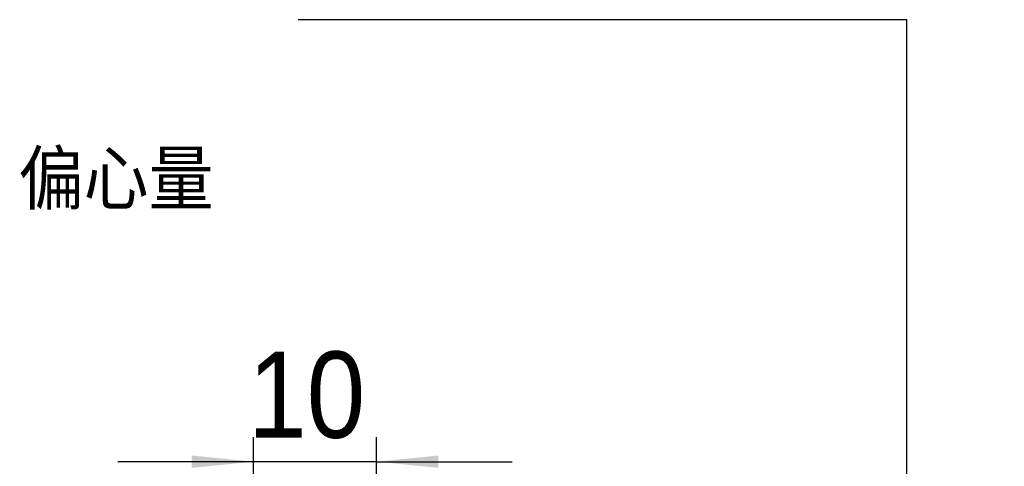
# Model space of a CAD drawing. Header units: millimetres. Extents: x 61 to 537, y 9 to 400.
# Tile 6 of 7: x 453 to 533, y 128 to 164. Entities that reach past the tile are written whole.
import ezdxf

# ---------------------------------------------------------------- set-up
doc = ezdxf.new("R2010")
doc.units = ezdxf.units.MM
doc.header["$LTSCALE"] = 2
doc.layers.add('FORMAT', color=7, linetype='Continuous')
doc.styles.add('SLDTEXTSTYLE0', font='GOTHIC.TTF', dxfattribs={"width": 0.913})
doc.styles.add('SLDTEXTSTYLE1', font='GOTHIC.TTF', dxfattribs={"width": 0.913, "bigfont": 'bigfont'})
doc.styles.get("Standard").update_dxf_attribs({"font": 'GOTHIC.TTF'})
doc.dimstyles.new('SLDDIMSTYLE1', dxfattribs={"dimtxt": 0.18, "dimasz": 5, "dimexe": 0, "dimexo": 0.0625, "dimgap": 0, "dimtad": 0, "dimtih": 1, "dimtoh": 1, "dimdec": 0, "dimrnd": 1e-09, "dimzin": 0, "dimdsep": 46, "dimtxsty": 'Standard', "dimsah": 1, "dimcen": 0.09, "dimadec": 0, "dimazin": 0, "dimtfac": 5, "dimtdec": 0, "dimtofl": 0, "dimtmove": 0, "dimatfit": 3, "dimfxl": 0, "dimfrac": 2, "dimtolj": 1, "dimtzin": 0, "dimarcsym": 0})
doc.dimstyles.new('SLDDIMSTYLE2', dxfattribs={"dimtxt": 7, "dimasz": 5, "dimexe": 0, "dimexo": 0.0625, "dimgap": 1.75, "dimtad": 1, "dimrnd": 1e-09, "dimzin": 12, "dimdsep": 46, "dimtxsty": 'SLDTEXTSTYLE0', "dimsah": 1, "dimcen": 0.09, "dimadec": 0, "dimazin": 3, "dimtfac": 1, "dimtmove": 0, "dimatfit": 0, "dimfxl": 0, "dimfrac": 2, "dimtolj": 1, "dimtzin": 12, "dimarcsym": 0})

# ---------------------------------------------------------------- blocks, each defined once
blk = doc.blocks.new('_D_16')
at = {"layer": 'FORMAT', "color": 7}
for p, q in [((471.777, 110.969), (471.777, 130.288)), ((481.777, 119.019), (481.777, 130.288)), ((471.777, 128.288), (460.777, 128.288)), ((481.777, 128.288), (471.777, 128.288)), ((481.777, 128.288), (492.777, 128.288))]:
    blk.add_line(p, q, dxfattribs=at)
for points in [[(471.777, 128.288), (466.777, 128.788), (466.777, 127.788)], [(481.777, 128.288), (486.777, 127.788), (486.777, 128.788)]]:
    blk.add_solid(points, dxfattribs=at)
at = {"layer": 'FORMAT', "color": 7, "insert": (471.348, 137.229), "char_height": 7, "attachment_point": 1, "rotation": 0.0003, "style": 'SLDTEXTSTYLE0'}
blk.add_mtext('10', dxfattribs=at)

msp = doc.modelspace()

# ---------------------------------------------------------------- texts
at = {"layer": 'FORMAT', "color": 7, "insert": (452.722, 153.411), "char_height": 4.23333, "attachment_point": 1, "style": 'SLDTEXTSTYLE1'}
msp.add_mtext('\\M+195CE\\M+19053\\M+197CA', dxfattribs=at)

# ---------------------------------------------------------------- dimensions: what is measured, and where the dimension line sits
at = {"layer": 'FORMAT', "color": 7}
dim = msp.add_linear_dim(base=(471.777, 128.288), p1=(481.777, 117.019), p2=(471.777, 108.969), angle=0.0003, dimstyle='SLDDIMSTYLE2', dxfattribs=at)
dim.commit()
dim.dimension.update_dxf_attribs({"geometry": '_D_16', "text_midpoint": (476.521, 128.288), "dimtype": 160})

# ---------------------------------------------------------------- leaders
msp.add_leader([(524.798, 100.927), (524.798, 164.155), (475.42, 164.155)], dimstyle='SLDDIMSTYLE1', dxfattribs=at)

doc.saveas('drawing.dxf')
